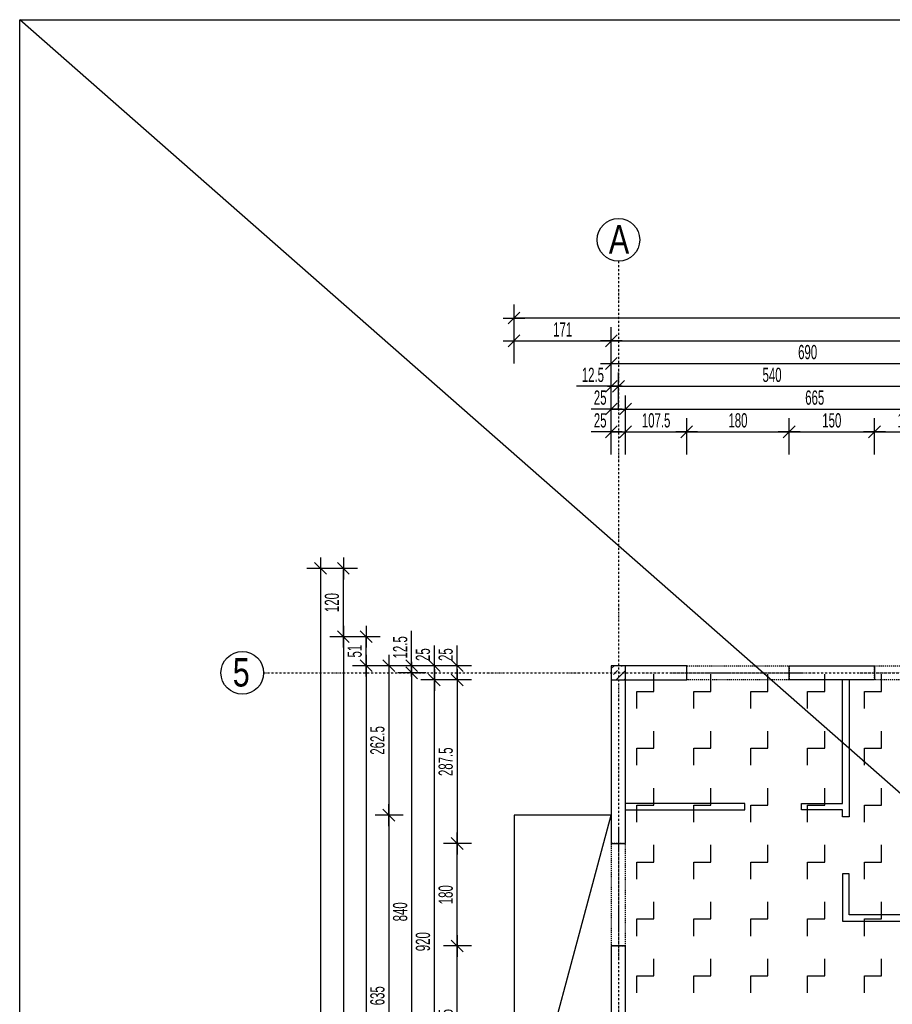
# Model space of a CAD drawing. Header units: millimetres. Extents: x -22500 to -4121, y -19317 to -14831.
# Tile 57 of 70: x -8688 to -7155, y -16798 to -15068. Entities that reach past the tile are written whole.
import ezdxf

# ---------------------------------------------------------------- set-up
doc = ezdxf.new("R2010")
doc.units = ezdxf.units.MM
doc.header["$LTSCALE"] = 10
doc.linetypes.add('MO', pattern=[0.7, 0.35, -0.17, 0.01, -0.17])
doc.linetypes.add('MP', pattern=[0.36, 0.2, -0.16])
for name, color, linetype in [('BA_szr', 1, 'Continuous'), ('BA_wym', 1, 'Continuous'), ('BD_lpm', 1, 'MP'), ('BD_osm', 1, 'MO'), ('BD_txs', 2, 'Continuous'), ('BD_wic', 1, 'Continuous'), ('BD_wig', 3, 'Continuous'), ('BZ_P_prz', 4, 'Continuous')]:
    doc.layers.add(name, color=color, linetype=linetype)
doc.styles.add('BIKTS', font='bikromsw.shx', dxfattribs={"width": 0.8})
doc.styles.add('BIKWYM', font='bikromsw.shx', dxfattribs={"width": 0.6})
doc.dimstyles.new('BA_KR_100_cm', dxfattribs={"dimtxt": 25, "dimasz": 1.666667, "dimexe": 24, "dimexo": 0, "dimgap": 0, "dimtad": 0, "dimdec": 1, "dimrnd": 0.5, "dimzin": 9, "dimdsep": 46, "dimtxsty": 'BIKWYM', "dimblk": 'WYM-KR', "dimcen": 0, "dimdle": 20, "dimclrd": 256, "dimclre": 256, "dimclrt": 2, "dimadec": 0, "dimazin": 0, "dimtfac": 0.033333, "dimtdec": 1, "dimtmove": 0, "dimatfit": 3, "dimldrblk": 'WYM-KR', "dimfxl": 25, "dimfxlon": 1, "dimtvp": 0.8, "dimtolj": 1, "dimarcsym": 0})

# ---------------------------------------------------------------- blocks, each defined once
blk = doc.blocks.new('WYM-KR')
at = {"linetype": 'ByBlock'}
blk.add_line((11.52, 0), (-11.52, 0), dxfattribs=at)
at = {"color": 7, "linetype": 'ByBlock'}
blk.add_line((6.24, 6.24), (-6.24, -6.24), dxfattribs=at)
blk = doc.blocks.new('*D509')
at = {"layer": 'BA_wym', "lineweight": -2}
for p, q in [((-7919.4, -16201.6), (-7919.4, -16167.5)), ((-7894.4, -16203.2), (-7943.4, -16203.2)), ((-7919.4, -16228.2), (-7919.4, -16203.2)), ((-7894.4, -16228.2), (-7943.4, -16228.2)), ((-7919.4, -16229.9), (-7919.4, -16231.6))]:
    blk.add_line(p, q, dxfattribs=at)
at = {"layer": 'Defpoints', "color": 0}
for p in [(-7919.4, -16203.2), (-7648.4, -16203.2), (-7648.4, -16228.2)]:
    blk.add_point(p, dxfattribs=at)
at = {"layer": 'BA_wym', "lineweight": -2, "xscale": 1.666666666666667, "yscale": 1.666666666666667, "zscale": 1.666666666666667}
for p, rotation in [((-7919.4, -16203.2), 270), ((-7919.4, -16228.2), 90)]:
    blk.add_blockref('WYM-KR', p, dxfattribs=dict(at, rotation=rotation))
at = {"layer": 'BA_wym', "color": 2, "insert": (-7939.4, -16183.7), "char_height": 25, "attachment_point": 5, "rotation": 90, "style": 'BIKWYM'}
blk.add_mtext('\\A1;25', dxfattribs=at)
blk = doc.blocks.new('*D510')
at = {"layer": 'BA_wym', "lineweight": -2}
for p, q in [((-7894.4, -16228.2), (-7943.4, -16228.2)), ((-7919.4, -16229.9), (-7919.4, -16514.1)), ((-7894.4, -16515.7), (-7943.4, -16515.7))]:
    blk.add_line(p, q, dxfattribs=at)
at = {"layer": 'Defpoints', "color": 0}
for p in [(-7648.4, -16228.2), (-7919.4, -16515.7), (-7648.4, -16515.7)]:
    blk.add_point(p, dxfattribs=at)
at = {"layer": 'BA_wym', "lineweight": -2, "xscale": 1.666666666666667, "yscale": 1.666666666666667, "zscale": 1.666666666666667}
for p, rotation in [((-7919.4, -16228.2), 90), ((-7919.4, -16515.7), 270)]:
    blk.add_blockref('WYM-KR', p, dxfattribs=dict(at, rotation=rotation))
at = {"layer": 'BA_wym', "color": 2, "insert": (-7939.4, -16372), "char_height": 25, "attachment_point": 5, "rotation": 90, "style": 'BIKWYM'}
blk.add_mtext('\\A1;287.5', dxfattribs=at)
blk = doc.blocks.new('*D511')
at = {"layer": 'BA_wym', "lineweight": -2}
for p, q in [((-7894.4, -16515.7), (-7943.4, -16515.7)), ((-7919.4, -16694.1), (-7919.4, -16517.4)), ((-7894.4, -16695.7), (-7943.4, -16695.7))]:
    blk.add_line(p, q, dxfattribs=at)
at = {"layer": 'Defpoints', "color": 0}
for p in [(-7919.4, -16515.7), (-7648.4, -16515.7), (-7648.4, -16695.7)]:
    blk.add_point(p, dxfattribs=at)
at = {"layer": 'BA_wym', "lineweight": -2, "xscale": 1.666666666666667, "yscale": 1.666666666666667, "zscale": 1.666666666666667}
for p, rotation in [((-7919.4, -16515.7), 90), ((-7919.4, -16695.7), 270)]:
    blk.add_blockref('WYM-KR', p, dxfattribs=dict(at, rotation=rotation))
at = {"layer": 'BA_wym', "color": 2, "insert": (-7939.4, -16605.7), "char_height": 25, "attachment_point": 5, "rotation": 90, "style": 'BIKWYM'}
blk.add_mtext('\\A1;180', dxfattribs=at)
blk = doc.blocks.new('*D512')
at = {"layer": 'BA_wym', "lineweight": -2}
for p, q in [((-7894.4, -16695.7), (-7943.4, -16695.7)), ((-7919.4, -16949.1), (-7919.4, -16697.4)), ((-7894.4, -16950.7), (-7943.4, -16950.7))]:
    blk.add_line(p, q, dxfattribs=at)
at = {"layer": 'Defpoints', "color": 0}
for p in [(-7919.4, -16695.7), (-7648.4, -16695.7), (-7648.4, -16950.7)]:
    blk.add_point(p, dxfattribs=at)
at = {"layer": 'BA_wym', "lineweight": -2, "xscale": 1.666666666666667, "yscale": 1.666666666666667, "zscale": 1.666666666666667}
for p, rotation in [((-7919.4, -16695.7), 90), ((-7919.4, -16950.7), 270)]:
    blk.add_blockref('WYM-KR', p, dxfattribs=dict(at, rotation=rotation))
at = {"layer": 'BA_wym', "color": 2, "insert": (-7939.4, -16823.2), "char_height": 25, "attachment_point": 5, "rotation": 90, "style": 'BIKWYM'}
blk.add_mtext('\\A1;255', dxfattribs=at)
blk = doc.blocks.new('*D520')
at = {"layer": 'BA_wym', "lineweight": -2}
for p, q in [((-7959.4, -16201.6), (-7959.4, -16167.5)), ((-7934.4, -16203.2), (-7983.4, -16203.2)), ((-7959.4, -16228.2), (-7959.4, -16203.2)), ((-7934.4, -16228.2), (-7983.4, -16228.2)), ((-7959.4, -16229.9), (-7959.4, -16231.6))]:
    blk.add_line(p, q, dxfattribs=at)
at = {"layer": 'Defpoints', "color": 0}
for p in [(-7959.4, -16203.2), (-7648.4, -16203.2), (-7648.4, -16228.2)]:
    blk.add_point(p, dxfattribs=at)
at = {"layer": 'BA_wym', "lineweight": -2, "xscale": 1.666666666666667, "yscale": 1.666666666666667, "zscale": 1.666666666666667}
for p, rotation in [((-7959.4, -16203.2), 270), ((-7959.4, -16228.2), 90)]:
    blk.add_blockref('WYM-KR', p, dxfattribs=dict(at, rotation=rotation))
at = {"layer": 'BA_wym', "color": 2, "insert": (-7979.4, -16183.7), "char_height": 25, "attachment_point": 5, "rotation": 90, "style": 'BIKWYM'}
blk.add_mtext('\\A1;25', dxfattribs=at)
blk = doc.blocks.new('*D521')
at = {"layer": 'BA_wym', "lineweight": -2}
for p, q in [((-7934.4, -16228.2), (-7983.4, -16228.2)), ((-7959.4, -17146.6), (-7959.4, -16229.9)), ((-7934.4, -17148.2), (-7983.4, -17148.2))]:
    blk.add_line(p, q, dxfattribs=at)
at = {"layer": 'Defpoints', "color": 0}
for p in [(-7959.4, -16228.2), (-7648.4, -16228.2), (-7648.4, -17148.2)]:
    blk.add_point(p, dxfattribs=at)
at = {"layer": 'BA_wym', "lineweight": -2, "xscale": 1.666666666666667, "yscale": 1.666666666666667, "zscale": 1.666666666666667}
for p, rotation in [((-7959.4, -16228.2), 90), ((-7959.4, -17148.2), 270)]:
    blk.add_blockref('WYM-KR', p, dxfattribs=dict(at, rotation=rotation))
at = {"layer": 'BA_wym', "color": 2, "insert": (-7979.4, -16688.2), "char_height": 25, "attachment_point": 5, "rotation": 90, "style": 'BIKWYM'}
blk.add_mtext('\\A1;920', dxfattribs=at)
blk = doc.blocks.new('*D526')
at = {"layer": 'BA_wym', "lineweight": -2}
for p, q in [((-7999.4, -16201.6), (-7999.4, -16141.8)), ((-7974.4, -16203.2), (-8023.4, -16203.2)), ((-7999.4, -16215.7), (-7999.4, -16203.2)), ((-7974.4, -16215.7), (-8023.4, -16215.7)), ((-7999.4, -16217.4), (-7999.4, -16219.1))]:
    blk.add_line(p, q, dxfattribs=at)
at = {"layer": 'Defpoints', "color": 0}
for p in [(-7999.4, -16203.2), (-7648.4, -16203.2), (-7648.4, -16215.7)]:
    blk.add_point(p, dxfattribs=at)
at = {"layer": 'BA_wym', "lineweight": -2, "xscale": 1.666666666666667, "yscale": 1.666666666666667, "zscale": 1.666666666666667}
for p, rotation in [((-7999.4, -16203.2), 270), ((-7999.4, -16215.7), 90)]:
    blk.add_blockref('WYM-KR', p, dxfattribs=dict(at, rotation=rotation))
at = {"layer": 'BA_wym', "color": 2, "insert": (-8019.4, -16170.9), "char_height": 25, "attachment_point": 5, "rotation": 90, "style": 'BIKWYM'}
blk.add_mtext('\\A1;12.5', dxfattribs=at)
blk = doc.blocks.new('*D527')
at = {"layer": 'BA_wym', "lineweight": -2}
for p, q in [((-7974.4, -16215.7), (-8023.4, -16215.7)), ((-7999.4, -16217.4), (-7999.4, -17054.1)), ((-7974.4, -17055.7), (-8023.4, -17055.7))]:
    blk.add_line(p, q, dxfattribs=at)
at = {"layer": 'Defpoints', "color": 0}
for p in [(-7648.4, -16215.7), (-7999.4, -17055.7), (-7648.4, -17055.7)]:
    blk.add_point(p, dxfattribs=at)
at = {"layer": 'BA_wym', "lineweight": -2, "xscale": 1.666666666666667, "yscale": 1.666666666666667, "zscale": 1.666666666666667}
for p, rotation in [((-7999.4, -16215.7), 90), ((-7999.4, -17055.7), 270)]:
    blk.add_blockref('WYM-KR', p, dxfattribs=dict(at, rotation=rotation))
at = {"layer": 'BA_wym', "color": 2, "insert": (-8019.4, -16635.7), "char_height": 25, "attachment_point": 5, "rotation": 90, "style": 'BIKWYM'}
blk.add_mtext('\\A1;840', dxfattribs=at)
blk = doc.blocks.new('*D532')
at = {"layer": 'BA_wym', "lineweight": -2}
for p, q in [((-8054.4, -16152.2), (-8103.4, -16152.2)), ((-8079.4, -16201.6), (-8079.4, -16153.9)), ((-8054.4, -16203.2), (-8103.4, -16203.2))]:
    blk.add_line(p, q, dxfattribs=at)
at = {"layer": 'Defpoints', "color": 0}
for p in [(-8079.4, -16152.2), (-6958.4, -16152.2), (-7648.4, -16203.2)]:
    blk.add_point(p, dxfattribs=at)
at = {"layer": 'BA_wym', "lineweight": -2, "xscale": 1.666666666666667, "yscale": 1.666666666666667, "zscale": 1.666666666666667}
for p, rotation in [((-8079.4, -16152.2), 90), ((-8079.4, -16203.2), 270)]:
    blk.add_blockref('WYM-KR', p, dxfattribs=dict(at, rotation=rotation))
at = {"layer": 'BA_wym', "color": 2, "insert": (-8099.4, -16177.7), "char_height": 25, "attachment_point": 5, "rotation": 90, "style": 'BIKWYM'}
blk.add_mtext('\\A1;51', dxfattribs=at)
blk = doc.blocks.new('*D533')
at = {"layer": 'BA_wym', "lineweight": -2}
for p, q in [((-8054.4, -16203.2), (-8103.4, -16203.2)), ((-8079.4, -16204.9), (-8079.4, -18026.6)), ((-8054.4, -18028.2), (-8103.4, -18028.2))]:
    blk.add_line(p, q, dxfattribs=at)
at = {"layer": 'Defpoints', "color": 0}
for p in [(-7648.4, -16203.2), (-8079.4, -18028.2), (-7623.4, -18028.2)]:
    blk.add_point(p, dxfattribs=at)
at = {"layer": 'BA_wym', "lineweight": -2, "xscale": 1.666666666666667, "yscale": 1.666666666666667, "zscale": 1.666666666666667}
for p, rotation in [((-8079.4, -16203.2), 90), ((-8079.4, -18028.2), 270)]:
    blk.add_blockref('WYM-KR', p, dxfattribs=dict(at, rotation=rotation))
at = {"layer": 'BA_wym', "color": 2, "insert": (-8099.4, -17115.7), "char_height": 25, "attachment_point": 5, "rotation": 90, "style": 'BIKWYM'}
blk.add_mtext('\\A1;1825', dxfattribs=at)
blk = doc.blocks.new('*D535')
at = {"layer": 'BA_wym', "lineweight": -2}
for p, q in [((-8094.4, -16152.2), (-8143.4, -16152.2)), ((-8119.4, -16153.9), (-8119.4, -18197.6)), ((-8094.4, -18199.2), (-8143.4, -18199.2))]:
    blk.add_line(p, q, dxfattribs=at)
at = {"layer": 'Defpoints', "color": 0}
for p in [(-6958.4, -16152.2), (-8119.4, -18199.2), (-7648.4, -18199.2)]:
    blk.add_point(p, dxfattribs=at)
at = {"layer": 'BA_wym', "lineweight": -2, "xscale": 1.666666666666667, "yscale": 1.666666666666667, "zscale": 1.666666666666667}
for p, rotation in [((-8119.4, -16152.2), 90), ((-8119.4, -18199.2), 270)]:
    blk.add_blockref('WYM-KR', p, dxfattribs=dict(at, rotation=rotation))
at = {"layer": 'BA_wym', "color": 2, "insert": (-8139.4, -17175.7), "char_height": 25, "attachment_point": 5, "rotation": 90, "style": 'BIKWYM'}
blk.add_mtext('\\A1;2047', dxfattribs=at)
blk = doc.blocks.new('*D569')
at = {"layer": 'BA_wym', "lineweight": -2}
for p, q in [((-8014.4, -16203.2), (-8063.4, -16203.2)), ((-8039.4, -16204.9), (-8039.4, -16464.1)), ((-8014.4, -16465.7), (-8063.4, -16465.7))]:
    blk.add_line(p, q, dxfattribs=at)
at = {"layer": 'Defpoints', "color": 0}
for p in [(-7648.4, -16203.2), (-8039.4, -16465.7), (-7819.4, -16465.7)]:
    blk.add_point(p, dxfattribs=at)
at = {"layer": 'BA_wym', "lineweight": -2, "xscale": 1.666666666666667, "yscale": 1.666666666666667, "zscale": 1.666666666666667}
for p, rotation in [((-8039.4, -16203.2), 90), ((-8039.4, -16465.7), 270)]:
    blk.add_blockref('WYM-KR', p, dxfattribs=dict(at, rotation=rotation))
at = {"layer": 'BA_wym', "color": 2, "insert": (-8059.4, -16334.5), "char_height": 25, "attachment_point": 5, "rotation": 90, "style": 'BIKWYM'}
blk.add_mtext('\\A1;262.5', dxfattribs=at)
blk = doc.blocks.new('*D570')
at = {"layer": 'BA_wym', "lineweight": -2}
for p, q in [((-8014.4, -16465.7), (-8063.4, -16465.7)), ((-8039.4, -16467.4), (-8039.4, -17099.1)), ((-8014.4, -17100.7), (-8063.4, -17100.7))]:
    blk.add_line(p, q, dxfattribs=at)
at = {"layer": 'Defpoints', "color": 0}
for p in [(-7999.4, -16465.7), (-8039.4, -17100.7), (-7819.4, -17100.7)]:
    blk.add_point(p, dxfattribs=at)
at = {"layer": 'BA_wym', "lineweight": -2, "xscale": 1.666666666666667, "yscale": 1.666666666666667, "zscale": 1.666666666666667}
for p, rotation in [((-8039.4, -16465.7), 90), ((-8039.4, -17100.7), 270)]:
    blk.add_blockref('WYM-KR', p, dxfattribs=dict(at, rotation=rotation))
at = {"layer": 'BA_wym', "color": 2, "insert": (-8059.4, -16783.2), "char_height": 25, "attachment_point": 5, "rotation": 90, "style": 'BIKWYM'}
blk.add_mtext('\\A1;635', dxfattribs=at)
blk = doc.blocks.new('*D572')
at = {"layer": 'BA_wym', "lineweight": -2}
for p, q in [((-7648.4, -15832.2), (-7648.4, -15768.2)), ((-7623.4, -15832.2), (-7623.4, -15768.2)), ((-7650.1, -15792.2), (-7684.1, -15792.2)), ((-7648.4, -15792.2), (-7623.4, -15792.2)), ((-7621.8, -15792.2), (-7620.1, -15792.2))]:
    blk.add_line(p, q, dxfattribs=at)
at = {"layer": 'Defpoints', "color": 0}
for p in [(-7623.4, -15792.2), (-7648.4, -16203.2), (-7623.4, -16203.2)]:
    blk.add_point(p, dxfattribs=at)
at = {"layer": 'BA_wym', "lineweight": -2, "xscale": 1.666666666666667, "yscale": 1.666666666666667, "zscale": 1.666666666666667}
blk.add_blockref('WYM-KR', (-7648.4, -15792.2), dxfattribs=at)
at = {"layer": 'BA_wym', "lineweight": -2, "xscale": 1.666666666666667, "yscale": 1.666666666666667, "zscale": 1.666666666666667, "rotation": 180}
blk.add_blockref('WYM-KR', (-7623.4, -15792.2), dxfattribs=at)
at = {"layer": 'BA_wym', "color": 2, "insert": (-7668, -15772.2), "char_height": 25, "attachment_point": 5, "style": 'BIKWYM'}
blk.add_mtext('\\A1;25', dxfattribs=at)
blk = doc.blocks.new('*D573')
at = {"layer": 'BA_wym', "lineweight": -2}
for p, q in [((-7623.4, -15832.2), (-7623.4, -15768.2)), ((-7515.9, -15832.2), (-7515.9, -15768.2)), ((-7621.8, -15792.2), (-7517.6, -15792.2))]:
    blk.add_line(p, q, dxfattribs=at)
at = {"layer": 'Defpoints', "color": 0}
for p in [(-7515.9, -15792.2), (-7623.4, -16203.2), (-7515.9, -16203.2)]:
    blk.add_point(p, dxfattribs=at)
at = {"layer": 'BA_wym', "lineweight": -2, "xscale": 1.666666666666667, "yscale": 1.666666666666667, "zscale": 1.666666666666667, "rotation": 180}
blk.add_blockref('WYM-KR', (-7623.4, -15792.2), dxfattribs=at)
at = {"layer": 'BA_wym', "lineweight": -2, "xscale": 1.666666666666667, "yscale": 1.666666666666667, "zscale": 1.666666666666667}
blk.add_blockref('WYM-KR', (-7515.9, -15792.2), dxfattribs=at)
at = {"layer": 'BA_wym', "color": 2, "insert": (-7569.7, -15772.2), "char_height": 25, "attachment_point": 5, "style": 'BIKWYM'}
blk.add_mtext('\\A1;107.5', dxfattribs=at)
blk = doc.blocks.new('*D574')
at = {"layer": 'BA_wym', "lineweight": -2}
for p, q in [((-7515.9, -15832.2), (-7515.9, -15768.2)), ((-7335.9, -15832.2), (-7335.9, -15768.2)), ((-7514.3, -15792.2), (-7337.6, -15792.2))]:
    blk.add_line(p, q, dxfattribs=at)
at = {"layer": 'Defpoints', "color": 0}
for p in [(-7335.9, -15792.2), (-7515.9, -16203.2), (-7335.9, -16203.2)]:
    blk.add_point(p, dxfattribs=at)
at = {"layer": 'BA_wym', "lineweight": -2, "xscale": 1.666666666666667, "yscale": 1.666666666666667, "zscale": 1.666666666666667, "rotation": 180}
blk.add_blockref('WYM-KR', (-7515.9, -15792.2), dxfattribs=at)
at = {"layer": 'BA_wym', "lineweight": -2, "xscale": 1.666666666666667, "yscale": 1.666666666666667, "zscale": 1.666666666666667}
blk.add_blockref('WYM-KR', (-7335.9, -15792.2), dxfattribs=at)
at = {"layer": 'BA_wym', "color": 2, "insert": (-7425.9, -15772.2), "char_height": 25, "attachment_point": 5, "style": 'BIKWYM'}
blk.add_mtext('\\A1;180', dxfattribs=at)
blk = doc.blocks.new('*D575')
at = {"layer": 'BA_wym', "lineweight": -2}
for p, q in [((-7335.9, -15832.2), (-7335.9, -15768.2)), ((-7185.9, -15832.2), (-7185.9, -15768.2)), ((-7334.3, -15792.2), (-7187.6, -15792.2))]:
    blk.add_line(p, q, dxfattribs=at)
at = {"layer": 'Defpoints', "color": 0}
for p in [(-7185.9, -15792.2), (-7335.9, -16203.2), (-7185.9, -16203.2)]:
    blk.add_point(p, dxfattribs=at)
at = {"layer": 'BA_wym', "lineweight": -2, "xscale": 1.666666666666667, "yscale": 1.666666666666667, "zscale": 1.666666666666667, "rotation": 180}
blk.add_blockref('WYM-KR', (-7335.9, -15792.2), dxfattribs=at)
at = {"layer": 'BA_wym', "lineweight": -2, "xscale": 1.666666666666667, "yscale": 1.666666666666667, "zscale": 1.666666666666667}
blk.add_blockref('WYM-KR', (-7185.9, -15792.2), dxfattribs=at)
at = {"layer": 'BA_wym', "color": 2, "insert": (-7260.9, -15772.2), "char_height": 25, "attachment_point": 5, "style": 'BIKWYM'}
blk.add_mtext('\\A1;150', dxfattribs=at)
blk = doc.blocks.new('*D576')
at = {"layer": 'BA_wym', "lineweight": -2}
for p, q in [((-7185.9, -15832.2), (-7185.9, -15768.2)), ((-7005.9, -15832.2), (-7005.9, -15768.2)), ((-7184.3, -15792.2), (-7007.6, -15792.2))]:
    blk.add_line(p, q, dxfattribs=at)
at = {"layer": 'Defpoints', "color": 0}
for p in [(-7005.9, -15792.2), (-7185.9, -16203.2), (-7005.9, -16203.2)]:
    blk.add_point(p, dxfattribs=at)
at = {"layer": 'BA_wym', "lineweight": -2, "xscale": 1.666666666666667, "yscale": 1.666666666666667, "zscale": 1.666666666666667, "rotation": 180}
blk.add_blockref('WYM-KR', (-7185.9, -15792.2), dxfattribs=at)
at = {"layer": 'BA_wym', "lineweight": -2, "xscale": 1.666666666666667, "yscale": 1.666666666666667, "zscale": 1.666666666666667}
blk.add_blockref('WYM-KR', (-7005.9, -15792.2), dxfattribs=at)
at = {"layer": 'BA_wym', "color": 2, "insert": (-7128.8, -15772.2), "char_height": 25, "attachment_point": 5, "style": 'BIKWYM'}
blk.add_mtext('\\A1;180', dxfattribs=at)
blk = doc.blocks.new('*D595')
at = {"layer": 'BA_wym', "lineweight": -2}
for p, q in [((-7648.4, -15792.2), (-7648.4, -15728.2)), ((-7623.4, -15792.2), (-7623.4, -15728.2)), ((-7650.1, -15752.2), (-7684.1, -15752.2)), ((-7648.4, -15752.2), (-7623.4, -15752.2)), ((-7621.8, -15752.2), (-7620.1, -15752.2))]:
    blk.add_line(p, q, dxfattribs=at)
at = {"layer": 'Defpoints', "color": 0}
for p in [(-7623.4, -15752.2), (-7648.4, -16203.2), (-7623.4, -16203.2)]:
    blk.add_point(p, dxfattribs=at)
at = {"layer": 'BA_wym', "lineweight": -2, "xscale": 1.666666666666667, "yscale": 1.666666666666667, "zscale": 1.666666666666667}
blk.add_blockref('WYM-KR', (-7648.4, -15752.2), dxfattribs=at)
at = {"layer": 'BA_wym', "lineweight": -2, "xscale": 1.666666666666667, "yscale": 1.666666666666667, "zscale": 1.666666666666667, "rotation": 180}
blk.add_blockref('WYM-KR', (-7623.4, -15752.2), dxfattribs=at)
at = {"layer": 'BA_wym', "color": 2, "insert": (-7668, -15732.2), "char_height": 25, "attachment_point": 5, "style": 'BIKWYM'}
blk.add_mtext('\\A1;25', dxfattribs=at)
blk = doc.blocks.new('*D596')
at = {"layer": 'BA_wym', "lineweight": -2}
for p, q in [((-7623.4, -15792.2), (-7623.4, -15728.2)), ((-6958.4, -15792.2), (-6958.4, -15728.2)), ((-7621.8, -15752.2), (-6960.1, -15752.2))]:
    blk.add_line(p, q, dxfattribs=at)
at = {"layer": 'Defpoints', "color": 0}
for p in [(-6958.4, -15752.2), (-6958.4, -16152.2), (-7623.4, -16203.2)]:
    blk.add_point(p, dxfattribs=at)
at = {"layer": 'BA_wym', "lineweight": -2, "xscale": 1.666666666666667, "yscale": 1.666666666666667, "zscale": 1.666666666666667, "rotation": 180}
blk.add_blockref('WYM-KR', (-7623.4, -15752.2), dxfattribs=at)
at = {"layer": 'BA_wym', "lineweight": -2, "xscale": 1.666666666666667, "yscale": 1.666666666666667, "zscale": 1.666666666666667}
blk.add_blockref('WYM-KR', (-6958.4, -15752.2), dxfattribs=at)
at = {"layer": 'BA_wym', "color": 2, "insert": (-7290.9, -15732.2), "char_height": 25, "attachment_point": 5, "style": 'BIKWYM'}
blk.add_mtext('\\A1;665', dxfattribs=at)
blk = doc.blocks.new('*D608')
at = {"layer": 'BA_wym', "lineweight": -2}
for p, q in [((-7648.4, -15752.2), (-7648.4, -15688.2)), ((-7635.9, -15752.2), (-7635.9, -15688.2)), ((-7650.1, -15712.2), (-7709.9, -15712.2)), ((-7648.4, -15712.2), (-7635.9, -15712.2)), ((-7634.3, -15712.2), (-7632.6, -15712.2))]:
    blk.add_line(p, q, dxfattribs=at)
at = {"layer": 'Defpoints', "color": 0}
for p in [(-7635.9, -15712.2), (-7648.4, -16203.2), (-7635.9, -16203.2)]:
    blk.add_point(p, dxfattribs=at)
at = {"layer": 'BA_wym', "lineweight": -2, "xscale": 1.666666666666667, "yscale": 1.666666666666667, "zscale": 1.666666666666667}
blk.add_blockref('WYM-KR', (-7648.4, -15712.2), dxfattribs=at)
at = {"layer": 'BA_wym', "lineweight": -2, "xscale": 1.666666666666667, "yscale": 1.666666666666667, "zscale": 1.666666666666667, "rotation": 180}
blk.add_blockref('WYM-KR', (-7635.9, -15712.2), dxfattribs=at)
at = {"layer": 'BA_wym', "color": 2, "insert": (-7680.8, -15692.2), "char_height": 25, "attachment_point": 5, "style": 'BIKWYM'}
blk.add_mtext('\\A1;12.5', dxfattribs=at)
blk = doc.blocks.new('*D609')
at = {"layer": 'BA_wym', "lineweight": -2}
for p, q in [((-7635.9, -15752.2), (-7635.9, -15688.2)), ((-7095.9, -15752.2), (-7095.9, -15688.2)), ((-7634.3, -15712.2), (-7097.6, -15712.2))]:
    blk.add_line(p, q, dxfattribs=at)
at = {"layer": 'Defpoints', "color": 0}
for p in [(-7095.9, -15712.2), (-7635.9, -16203.2), (-7095.9, -16203.2)]:
    blk.add_point(p, dxfattribs=at)
at = {"layer": 'BA_wym', "lineweight": -2, "xscale": 1.666666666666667, "yscale": 1.666666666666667, "zscale": 1.666666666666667, "rotation": 180}
blk.add_blockref('WYM-KR', (-7635.9, -15712.2), dxfattribs=at)
at = {"layer": 'BA_wym', "lineweight": -2, "xscale": 1.666666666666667, "yscale": 1.666666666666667, "zscale": 1.666666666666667}
blk.add_blockref('WYM-KR', (-7095.9, -15712.2), dxfattribs=at)
at = {"layer": 'BA_wym', "color": 2, "insert": (-7365.9, -15692.2), "char_height": 25, "attachment_point": 5, "style": 'BIKWYM'}
blk.add_mtext('\\A1;540', dxfattribs=at)
blk = doc.blocks.new('*D616')
at = {"layer": 'BA_wym', "lineweight": -2}
for p, q in [((-7648.4, -15712.2), (-7648.4, -15648.2)), ((-6958.4, -15712.2), (-6958.4, -15648.2)), ((-7646.8, -15672.2), (-6960.1, -15672.2))]:
    blk.add_line(p, q, dxfattribs=at)
at = {"layer": 'Defpoints', "color": 0}
for p in [(-6958.4, -15672.2), (-6958.4, -16152.2), (-7648.4, -16203.2)]:
    blk.add_point(p, dxfattribs=at)
at = {"layer": 'BA_wym', "lineweight": -2, "xscale": 1.666666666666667, "yscale": 1.666666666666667, "zscale": 1.666666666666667, "rotation": 180}
blk.add_blockref('WYM-KR', (-7648.4, -15672.2), dxfattribs=at)
at = {"layer": 'BA_wym', "lineweight": -2, "xscale": 1.666666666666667, "yscale": 1.666666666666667, "zscale": 1.666666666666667}
blk.add_blockref('WYM-KR', (-6958.4, -15672.2), dxfattribs=at)
at = {"layer": 'BA_wym', "color": 2, "insert": (-7303.4, -15652.2), "char_height": 25, "attachment_point": 5, "style": 'BIKWYM'}
blk.add_mtext('\\A1;690', dxfattribs=at)
blk = doc.blocks.new('*D621')
at = {"layer": 'BA_wym', "lineweight": -2}
for p, q in [((-7819.4, -15672.2), (-7819.4, -15608.2)), ((-7648.4, -15672.2), (-7648.4, -15608.2)), ((-7817.8, -15632.2), (-7650.1, -15632.2))]:
    blk.add_line(p, q, dxfattribs=at)
at = {"layer": 'Defpoints', "color": 0}
for p in [(-7648.4, -15632.2), (-7819.4, -16465.7), (-7648.4, -16465.7)]:
    blk.add_point(p, dxfattribs=at)
at = {"layer": 'BA_wym', "lineweight": -2, "xscale": 1.666666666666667, "yscale": 1.666666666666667, "zscale": 1.666666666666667, "rotation": 180}
blk.add_blockref('WYM-KR', (-7819.4, -15632.2), dxfattribs=at)
at = {"layer": 'BA_wym', "lineweight": -2, "xscale": 1.666666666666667, "yscale": 1.666666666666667, "zscale": 1.666666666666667}
blk.add_blockref('WYM-KR', (-7648.4, -15632.2), dxfattribs=at)
at = {"layer": 'BA_wym', "color": 2, "insert": (-7733.9, -15612.2), "char_height": 25, "attachment_point": 5, "style": 'BIKWYM'}
blk.add_mtext('\\A1;171', dxfattribs=at)
blk = doc.blocks.new('*D622')
at = {"layer": 'BA_wym', "lineweight": -2}
for p, q in [((-7648.4, -15672.2), (-7648.4, -15608.2)), ((-5043.4, -15672.2), (-5043.4, -15608.2)), ((-7646.8, -15632.2), (-5045.1, -15632.2))]:
    blk.add_line(p, q, dxfattribs=at)
at = {"layer": 'Defpoints', "color": 0}
for p in [(-5043.4, -15632.2), (-5043.4, -16203.2), (-7648.4, -16465.7)]:
    blk.add_point(p, dxfattribs=at)
at = {"layer": 'BA_wym', "lineweight": -2, "xscale": 1.666666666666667, "yscale": 1.666666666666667, "zscale": 1.666666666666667, "rotation": 180}
blk.add_blockref('WYM-KR', (-7648.4, -15632.2), dxfattribs=at)
at = {"layer": 'BA_wym', "lineweight": -2, "xscale": 1.666666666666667, "yscale": 1.666666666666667, "zscale": 1.666666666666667}
blk.add_blockref('WYM-KR', (-5043.4, -15632.2), dxfattribs=at)
at = {"layer": 'BA_wym', "color": 2, "insert": (-6345.9, -15612.2), "char_height": 25, "attachment_point": 5, "style": 'BIKWYM'}
blk.add_mtext('\\A1;2605', dxfattribs=at)
blk = doc.blocks.new('*D624')
at = {"layer": 'BA_wym', "lineweight": -2}
for p, q in [((-7819.4, -15632.2), (-7819.4, -15568.2)), ((-4872.4, -15632.2), (-4872.4, -15568.2)), ((-4874.1, -15592.2), (-7817.8, -15592.2))]:
    blk.add_line(p, q, dxfattribs=at)
at = {"layer": 'Defpoints', "color": 0}
for p in [(-7819.4, -15592.2), (-7819.4, -16465.7), (-4872.4, -16465.7)]:
    blk.add_point(p, dxfattribs=at)
at = {"layer": 'BA_wym', "lineweight": -2, "xscale": 1.666666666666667, "yscale": 1.666666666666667, "zscale": 1.666666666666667, "rotation": 180}
blk.add_blockref('WYM-KR', (-7819.4, -15592.2), dxfattribs=at)
at = {"layer": 'BA_wym', "lineweight": -2, "xscale": 1.666666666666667, "yscale": 1.666666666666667, "zscale": 1.666666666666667}
blk.add_blockref('WYM-KR', (-4872.4, -15592.2), dxfattribs=at)
at = {"layer": 'BA_wym', "color": 2, "insert": (-6345.9, -15572.2), "char_height": 25, "attachment_point": 5, "style": 'BIKWYM'}
blk.add_mtext('\\A1;2947', dxfattribs=at)
blk = doc.blocks.new('*D635')
at = {"layer": 'BA_wym', "lineweight": -2}
for p, q in [((-8094.4, -16032.2), (-8143.4, -16032.2)), ((-8119.4, -16150.6), (-8119.4, -16033.9)), ((-8094.4, -16152.2), (-8143.4, -16152.2))]:
    blk.add_line(p, q, dxfattribs=at)
at = {"layer": 'Defpoints', "color": 0}
for p in [(-8119.4, -16032.2), (-8079.4, -16032.2), (-8079.4, -16152.2)]:
    blk.add_point(p, dxfattribs=at)
at = {"layer": 'BA_wym', "lineweight": -2, "xscale": 1.666666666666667, "yscale": 1.666666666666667, "zscale": 1.666666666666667}
for p, rotation in [((-8119.4, -16032.2), 90), ((-8119.4, -16152.2), 270)]:
    blk.add_blockref('WYM-KR', p, dxfattribs=dict(at, rotation=rotation))
at = {"layer": 'BA_wym', "color": 2, "insert": (-8139.4, -16092.2), "char_height": 25, "attachment_point": 5, "rotation": 90, "style": 'BIKWYM'}
blk.add_mtext('\\A1;120', dxfattribs=at)
blk = doc.blocks.new('*D636')
at = {"layer": 'BA_wym', "lineweight": -2}
for p, q in [((-8134.4, -16032.2), (-8183.4, -16032.2)), ((-8159.4, -16033.9), (-8159.4, -18197.6)), ((-8134.4, -18199.2), (-8183.4, -18199.2))]:
    blk.add_line(p, q, dxfattribs=at)
at = {"layer": 'Defpoints', "color": 0}
for p in [(-6964.4, -16032.2), (-8159.4, -18199.2), (-7648.4, -18199.2)]:
    blk.add_point(p, dxfattribs=at)
at = {"layer": 'BA_wym', "lineweight": -2, "xscale": 1.666666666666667, "yscale": 1.666666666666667, "zscale": 1.666666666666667}
for p, rotation in [((-8159.4, -16032.2), 90), ((-8159.4, -18199.2), 270)]:
    blk.add_blockref('WYM-KR', p, dxfattribs=dict(at, rotation=rotation))
at = {"layer": 'BA_wym', "color": 2, "insert": (-8179.4, -17115.7), "char_height": 25, "attachment_point": 5, "rotation": 90, "style": 'BIKWYM'}
blk.add_mtext('\\A1;2167', dxfattribs=at)

msp = doc.modelspace()

# ---------------------------------------------------------------- hatches: boundary and pattern name
at = {"layer": 'BA_szr'}
h = msp.add_hatch(dxfattribs=at)
h.set_pattern_fill('BIK_ZELBET', color=256, scale=100, angle=45, pattern_type=2)
h.set_pattern_definition([(45, (-19262.21, -17272.086), (-14.142136, 14.142136), []), (45, (-19269.282, -17265.015), (-14.142136, 14.142136), [10, -10])])
h.paths.add_polyline_path([(-7648.43, -16228.23), (-7623.43, -16228.23), (-7623.43, -16203.23), (-7648.43, -16203.23)])

# ---------------------------------------------------------------- linework, layer by layer
at = {"layer": 'BD_lpm'}
for points in [[(-7335.93, -16228.23), (-7515.93, -16228.23), (-7515.93, -16203.23), (-7335.93, -16203.23)], [(-7005.93, -16228.23), (-7185.93, -16228.23), (-7185.93, -16203.23), (-7005.93, -16203.23)], [(-7623.43, -16515.73), (-7648.43, -16515.73), (-7648.43, -16695.73), (-7623.43, -16695.73)]]:
    msp.add_lwpolyline(points, close=True, dxfattribs=at)
at = {"layer": 'BD_osm', "color": 5}
for p, q in [((-7540.93, -16215.73), (-7310.93, -16215.73)), ((-7210.93, -16215.73), (-6980.93, -16215.73)), ((-7635.93, -16490.73), (-7635.93, -16720.73))]:
    msp.add_line(p, q, dxfattribs=at)
at = {"layer": 'BD_osm'}
for points in [[(-7635.93, -15492.23), (-7635.93, -18704.69)], [(-8259.43, -16215.73), (-4432.43, -16215.73)]]:
    msp.add_lwpolyline(points, dxfattribs=at)
at = {"layer": 'BD_wic', "color": 5}
msp.add_line((-4120.79, -19082.11), (-8688.2, -15067.9), dxfattribs=at)
msp.add_lwpolyline([(-8688.2, -15067.9), (-4120.79, -15067.9), (-4120.79, -19082.11), (-8688.2, -19082.11)], close=True, dxfattribs=at)
at = {"layer": 'BD_wic', "color": 8}
for points in [[(-7230.43, -16228.23), (-7230.43, -16468.73), (-7241.93, -16468.73), (-7241.93, -16456.73), (-7313.93, -16456.73), (-7313.93, -16445.23), (-7241.93, -16445.23), (-7241.93, -16228.23)], [(-7623.43, -16456.73), (-7413.93, -16456.73), (-7413.93, -16445.23), (-7623.43, -16445.23)], [(-6958.43, -16640.73), (-7230.43, -16640.73), (-7230.43, -16568.73), (-7241.93, -16568.73), (-7241.93, -16652.23), (-6958.43, -16652.23)]]:
    msp.add_lwpolyline(points, dxfattribs=at)
at = {"layer": 'BD_wic'}
for points in [[(-7648.43, -16465.73), (-7819.43, -16465.73), (-7819.43, -17100.73), (-7648.43, -17100.73)], [(-7819.43, -17100.73), (-7648.43, -16465.73)]]:
    msp.add_lwpolyline(points, dxfattribs=at)
for centre in [(-7635.93, -15454.73), (-8296.93, -16215.73)]:
    msp.add_circle(centre, 37.5, dxfattribs=at)
at = {"layer": 'BD_wig'}
msp.add_lwpolyline([(-7515.93, -16228.23), (-7515.93, -16203.23), (-7648.43, -16203.23), (-7648.43, -16515.73), (-7623.43, -16515.73), (-7623.43, -16228.23), (-7515.93, -16228.23)], dxfattribs=at)
for points in [[(-7648.43, -16228.23), (-7623.43, -16228.23), (-7623.43, -16203.23), (-7648.43, -16203.23)], [(-7185.93, -16228.23), (-7335.93, -16228.23), (-7335.93, -16203.23), (-7185.93, -16203.23)], [(-7623.43, -16695.73), (-7648.43, -16695.73), (-7648.43, -16950.73), (-7623.43, -16950.73)]]:
    msp.add_lwpolyline(points, close=True, dxfattribs=at)
at = {"layer": 'BZ_P_prz'}
for points in [[(-7603.43, -16278.23), (-7603.43, -16248.23), (-7573.43, -16248.23), (-7573.43, -16218.23)], [(-7503.43, -16278.23), (-7503.43, -16248.23), (-7473.43, -16248.23), (-7473.43, -16218.23)], [(-7403.43, -16278.23), (-7403.43, -16248.23), (-7373.43, -16248.23), (-7373.43, -16218.23)], [(-7303.43, -16278.23), (-7303.43, -16248.23), (-7273.43, -16248.23), (-7273.43, -16218.23)], [(-7203.43, -16278.23), (-7203.43, -16248.23), (-7173.43, -16248.23), (-7173.43, -16218.23)], [(-7603.43, -16378.23), (-7603.43, -16348.23), (-7573.43, -16348.23), (-7573.43, -16318.23)], [(-7503.43, -16378.23), (-7503.43, -16348.23), (-7473.43, -16348.23), (-7473.43, -16318.23)], [(-7403.43, -16378.23), (-7403.43, -16348.23), (-7373.43, -16348.23), (-7373.43, -16318.23)], [(-7303.43, -16378.23), (-7303.43, -16348.23), (-7273.43, -16348.23), (-7273.43, -16318.23)], [(-7203.43, -16378.23), (-7203.43, -16348.23), (-7173.43, -16348.23), (-7173.43, -16318.23)], [(-7603.43, -16478.23), (-7603.43, -16448.23), (-7573.43, -16448.23), (-7573.43, -16418.23)], [(-7503.43, -16478.23), (-7503.43, -16448.23), (-7473.43, -16448.23), (-7473.43, -16418.23)], [(-7403.43, -16478.23), (-7403.43, -16448.23), (-7373.43, -16448.23), (-7373.43, -16418.23)], [(-7303.43, -16478.23), (-7303.43, -16448.23), (-7273.43, -16448.23), (-7273.43, -16418.23)], [(-7203.43, -16478.23), (-7203.43, -16448.23), (-7173.43, -16448.23), (-7173.43, -16418.23)], [(-7603.43, -16578.23), (-7603.43, -16548.23), (-7573.43, -16548.23), (-7573.43, -16518.23)], [(-7503.43, -16578.23), (-7503.43, -16548.23), (-7473.43, -16548.23), (-7473.43, -16518.23)], [(-7403.43, -16578.23), (-7403.43, -16548.23), (-7373.43, -16548.23), (-7373.43, -16518.23)], [(-7303.43, -16578.23), (-7303.43, -16548.23), (-7273.43, -16548.23), (-7273.43, -16518.23)], [(-7203.43, -16578.23), (-7203.43, -16548.23), (-7173.43, -16548.23), (-7173.43, -16518.23)], [(-7603.43, -16678.23), (-7603.43, -16648.23), (-7573.43, -16648.23), (-7573.43, -16618.23)], [(-7503.43, -16678.23), (-7503.43, -16648.23), (-7473.43, -16648.23), (-7473.43, -16618.23)], [(-7403.43, -16678.23), (-7403.43, -16648.23), (-7373.43, -16648.23), (-7373.43, -16618.23)], [(-7303.43, -16678.23), (-7303.43, -16648.23), (-7273.43, -16648.23), (-7273.43, -16618.23)], [(-7203.43, -16678.23), (-7203.43, -16648.23), (-7173.43, -16648.23), (-7173.43, -16618.23)], [(-7603.43, -16778.23), (-7603.43, -16748.23), (-7573.43, -16748.23), (-7573.43, -16718.23)], [(-7503.43, -16778.23), (-7503.43, -16748.23), (-7473.43, -16748.23), (-7473.43, -16718.23)], [(-7403.43, -16778.23), (-7403.43, -16748.23), (-7373.43, -16748.23), (-7373.43, -16718.23)], [(-7303.43, -16778.23), (-7303.43, -16748.23), (-7273.43, -16748.23), (-7273.43, -16718.23)], [(-7203.43, -16778.23), (-7203.43, -16748.23), (-7173.43, -16748.23), (-7173.43, -16718.23)]]:
    msp.add_lwpolyline(points, dxfattribs=at)

# ---------------------------------------------------------------- texts
at = {"layer": 'BD_txs', "style": 'BIKTS', "width": 0.8}
for s, p in [('A', (-7652.74, -15478.8)), ('5', (-8313.74, -16239.8))]:
    msp.add_text(s, height=50, dxfattribs=at).set_placement(p)

# ---------------------------------------------------------------- dimensions: what is measured, and where the dimension line sits
at = {"layer": 'BA_wym'}
for base, p1, p2, override, picture, middle in [((-7819.43, -15592.23), (-4872.43, -16465.73), (-7819.43, -16465.73), {"dimatfit": 1, "dimfxl": 40}, '*D624', (-6345.93, -15572.23)), ((-7648.43, -15632.23), (-7819.43, -16465.73), (-7648.43, -16465.73), {"dimatfit": 1, "dimfxl": 40}, '*D621', (-7733.93, -15612.23)), ((-5043.43, -15632.23), (-7648.43, -16465.73), (-5043.43, -16203.23), {"dimtmove": 1, "dimatfit": 1, "dimfxl": 40}, '*D622', (-6345.93, -15612.23)), ((-6958.43, -15672.23), (-7648.43, -16203.23), (-6958.43, -16152.23), {"dimatfit": 1, "dimfxl": 40}, '*D616', (-7303.43, -15652.23)), ((-7095.93, -15712.23), (-7635.93, -16203.23), (-7095.93, -16203.23), {"dimtmove": 1, "dimatfit": 1, "dimfxl": 40}, '*D609', (-7365.93, -15692.23)), ((-6958.43, -15752.23), (-7623.43, -16203.23), (-6958.43, -16152.23), {"dimtmove": 1, "dimatfit": 1, "dimfxl": 40}, '*D596', (-7290.93, -15732.23)), ((-7515.93, -15792.23), (-7623.43, -16203.23), (-7515.93, -16203.23), {"dimtmove": 1, "dimatfit": 1, "dimfxl": 40}, '*D573', (-7569.68, -15772.23)), ((-7335.93, -15792.23), (-7515.93, -16203.23), (-7335.93, -16203.23), {"dimtmove": 1, "dimatfit": 1, "dimfxl": 40}, '*D574', (-7425.93, -15772.23)), ((-7185.93, -15792.23), (-7335.93, -16203.23), (-7185.93, -16203.23), {"dimtmove": 1, "dimatfit": 1, "dimfxl": 40}, '*D575', (-7260.93, -15772.23))]:
    dim = msp.add_linear_dim(base=base, p1=p1, p2=p2, dimstyle='BA_KR_100_cm', override=override, dxfattribs=at)
    dim.commit()
    dim.dimension.update_dxf_attribs({"geometry": picture, "text_midpoint": middle})
for base, p1, p2, override, picture, middle in [((-7635.93, -15712.23), (-7648.43, -16203.23), (-7635.93, -16203.23), {"dimatfit": 1, "dimfxl": 40}, '*D608', (-7680.82, -15712.23)), ((-7623.43, -15752.23), (-7648.43, -16203.23), (-7623.43, -16203.23), {"dimatfit": 1, "dimfxl": 40}, '*D595', (-7667.96, -15752.23)), ((-7623.43, -15792.23), (-7648.43, -16203.23), (-7623.43, -16203.23), {"dimatfit": 1, "dimfxl": 40}, '*D572', (-7667.96, -15792.23)), ((-7005.93, -15792.23), (-7185.93, -16203.23), (-7005.93, -16203.23), {"dimtmove": 1, "dimatfit": 1, "dimfxl": 40}, '*D576', (-7128.83, -15792.23))]:
    dim = msp.add_linear_dim(base=base, p1=p1, p2=p2, dimstyle='BA_KR_100_cm', override=override, dxfattribs=at)
    dim.commit()
    dim.dimension.update_dxf_attribs({"geometry": picture, "text_midpoint": middle, "dimtype": 160})
for base, p1, p2, picture, middle in [((-8159.43, -18199.23), (-6964.44, -16032.23), (-7648.43, -18199.23), '*D636', (-8179.43, -17115.73)), ((-8119.43, -16032.23), (-8079.43, -16152.23), (-8079.43, -16032.23), '*D635', (-8139.43, -16092.23)), ((-8119.43, -18199.23), (-6958.43, -16152.23), (-7648.43, -18199.23), '*D535', (-8139.43, -17175.73)), ((-8079.43, -16152.22), (-7648.43, -16203.23), (-6958.43, -16152.22), '*D532', (-8099.43, -16177.73)), ((-7999.43, -16203.23), (-7648.43, -16215.73), (-7648.43, -16203.23), '*D526', (-8019.43, -16170.85)), ((-7959.43, -16203.23), (-7648.43, -16228.23), (-7648.43, -16203.23), '*D520', (-7979.43, -16183.71)), ((-7919.43, -16203.23), (-7648.43, -16228.23), (-7648.43, -16203.23), '*D509', (-7939.43, -16183.71)), ((-8079.43, -18028.23), (-7648.43, -16203.23), (-7623.43, -18028.23), '*D533', (-8099.43, -17115.73)), ((-8039.43, -16465.73), (-7648.43, -16203.23), (-7819.43, -16465.73), '*D569', (-8059.43, -16334.48)), ((-7999.43, -17055.73), (-7648.43, -16215.73), (-7648.43, -17055.73), '*D527', (-8019.43, -16635.73)), ((-7959.43, -16228.23), (-7648.43, -17148.23), (-7648.43, -16228.23), '*D521', (-7979.43, -16688.23)), ((-7919.43, -16515.73), (-7648.43, -16228.23), (-7648.43, -16515.73), '*D510', (-7939.43, -16371.98)), ((-8039.43, -17100.73), (-7999.43, -16465.73), (-7819.43, -17100.73), '*D570', (-8059.43, -16783.23)), ((-7919.43, -16515.73), (-7648.43, -16695.73), (-7648.43, -16515.73), '*D511', (-7939.43, -16605.73)), ((-7919.43, -16695.73), (-7648.43, -16950.73), (-7648.43, -16695.73), '*D512', (-7939.43, -16823.23))]:
    dim = msp.add_linear_dim(base=base, p1=p1, p2=p2, angle=90, dimstyle='BA_KR_100_cm', override={"dimatfit": 1}, dxfattribs=at)
    dim.commit()
    dim.dimension.update_dxf_attribs({"geometry": picture, "text_midpoint": middle})

doc.saveas('drawing.dxf')
